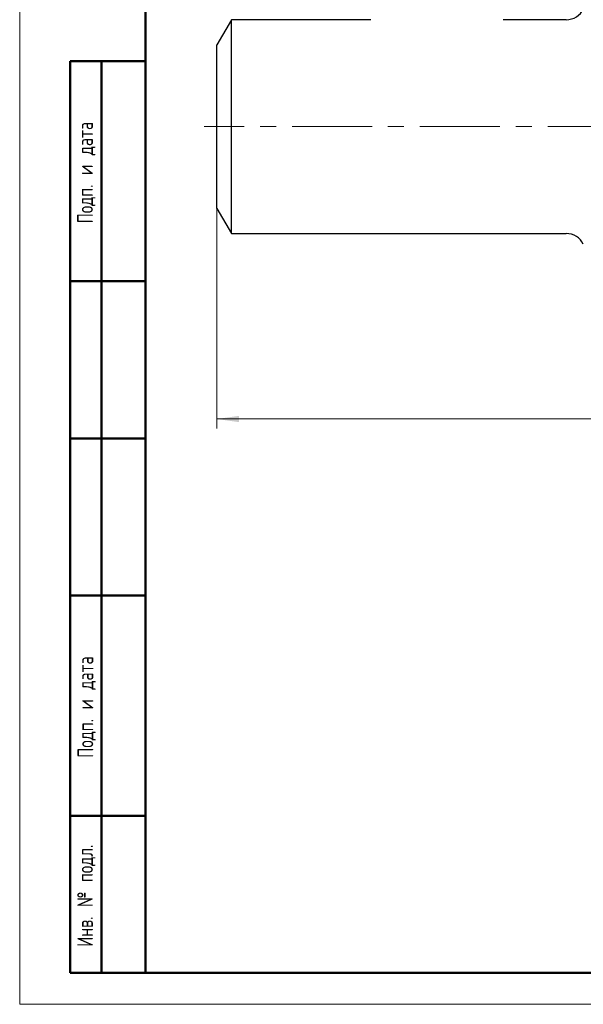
# Model space of a CAD drawing. Header units: millimetres. Extents: x 0 to 420, y 0 to 297.
# Tile 1 of 14: x 0 to 90, y 0 to 157. Entities that reach past the tile are written whole.
import ezdxf

# ---------------------------------------------------------------- set-up
doc = ezdxf.new("R2010")
doc.units = ezdxf.units.MM
doc.linetypes.add('CENTERX2', pattern=[20.32, 12.7, -2.54, 2.54, -2.54])
doc.layers.add('ОСНОВНОЙ', color=7, linetype='Continuous', lineweight=25)
doc.styles.add('SLDTEXTSTYLE0', font='TXT', dxfattribs={"width": 0.7, "bigfont": 'bigfont'})
doc.styles.add('SLDTEXTSTYLE1', font='TXT', dxfattribs={"width": 0.7})
doc.dimstyles.new('SLDDIMSTYLE1', dxfattribs={"dimtxt": 5, "dimasz": 3.5, "dimexe": 0, "dimexo": 0.0625, "dimgap": 1.25, "dimtad": 2, "dimrnd": 1e-09, "dimzin": 12, "dimdsep": 46, "dimtxsty": 'SLDTEXTSTYLE1', "dimsah": 1, "dimcen": 0.09, "dimadec": 0, "dimazin": 3, "dimtol": 1, "dimtp": 3, "dimtm": 3, "dimtfac": 1, "dimtdec": 3, "dimtofl": 0, "dimtmove": 0, "dimatfit": 3, "dimfxl": 1, "dimfrac": 2, "dimtolj": 1, "dimarcsym": 0})

# ---------------------------------------------------------------- blocks, each defined once
blk = doc.blocks.new('_D_2')
at = {"color": 7, "linetype": 'Continuous', "lineweight": 0}
for p, q in [((31.34, 126.59), (31.34, 91.59)), ((261.34, 126.59), (261.34, 91.59)), ((31.34, 93.09), (261.34, 93.09))]:
    blk.add_line(p, q, dxfattribs=at)
at = {"color": 7, "linetype": 'Continuous', "lineweight": 18}
for points in [[(31.34, 93.09), (34.84, 92.59), (34.84, 93.59)], [(261.34, 93.09), (257.84, 93.59), (257.84, 92.59)]]:
    blk.add_solid(points, dxfattribs=at)
at = {"color": 7, "linetype": 'Continuous', "lineweight": 18, "char_height": 5, "attachment_point": 1, "style": 'SLDTEXTSTYLE1'}
for s, insert in [('230', (136.34, 99.53)), ('±3', (147.61, 99.53))]:
    blk.add_mtext(s, dxfattribs=dict(at, insert=insert))

msp = doc.modelspace()

# ---------------------------------------------------------------- linework, layer by layer
at = {"color": 7, "linetype": 'Continuous', "lineweight": 18}
for p, q in [((0, 297), (0, 0)), ((0, 0), (420, 0))]:
    msp.add_line(p, q, dxfattribs=at)
at = {"color": 7, "linetype": 'Continuous', "lineweight": 50}
for p, q in [((20, 292), (20, 5)), ((20, 292), (20, 5)), ((8, 5), (8, 150)), ((8, 150), (20, 150)), ((13, 5), (13, 150)), ((20, 115), (8, 115)), ((20, 90), (8, 90)), ((20, 65), (8, 65)), ((8, 30), (20, 30)), ((8, 5), (20, 5)), ((20, 5), (415, 5))]:
    msp.add_line(p, q, dxfattribs=at)
at = {"color": 7, "linetype": 'Continuous', "lineweight": 25}
for p, q in [((33.652, 156.587), (31.342, 152.587)), ((55.842, 156.587), (33.652, 156.587)), ((33.652, 139.587), (33.652, 156.587)), ((86.891, 156.587), (76.839, 156.587)), ((31.342, 139.587), (31.342, 152.587)), ((31.342, 126.587), (31.342, 139.587)), ((33.652, 122.587), (33.652, 139.587)), ((31.342, 126.587), (33.652, 122.587)), ((33.652, 122.587), (86.891, 122.587))]:
    msp.add_line(p, q, dxfattribs=at)
at = {"color": 7, "linetype": 'CENTERX2', "lineweight": 18}
msp.add_line((198.249, 139.587), (29.342, 139.587), dxfattribs=at)
at = {"color": 7, "linetype": 'Continuous', "lineweight": 25}
for centre, start, end in [((86.891, 159.587), 270, 334.4232), ((86.891, 119.587), 25.5768, 90)]:
    msp.add_arc(centre, 3, start, end, dxfattribs=at)
at = {"layer": 'ОСНОВНОЙ', "linetype": 'Continuous', "lineweight": 18}
for p, q in [((20, 5), (20, 292)), ((19.999, 148.5), (20.001, 148.5)), ((415, 5), (20, 5))]:
    msp.add_line(p, q, dxfattribs=at)

# ---------------------------------------------------------------- texts
at = {"color": 7, "linetype": 'Continuous', "lineweight": 0, "char_height": 2.5, "attachment_point": 2, "rotation": 90, "style": 'SLDTEXTSTYLE0'}
for s, insert in [('Подп. и дата', (9.143, 132.268)), ('Подп. и дата', (9.204, 47.268)), ('Инв. № подл.', (9.143, 17.27))]:
    msp.add_mtext(s, dxfattribs=dict(at, insert=insert))

# ---------------------------------------------------------------- dimensions: what is measured, and where the dimension line sits
at = {"color": 7, "linetype": 'Continuous', "lineweight": 18}
dim = msp.add_linear_dim(base=(261.342, 93.087), p1=(31.342, 126.587), p2=(261.342, 126.587), dimstyle='SLDDIMSTYLE1', dxfattribs=at)
dim.commit()
dim.dimension.update_dxf_attribs({"geometry": '_D_2', "text_midpoint": (144.867, 93.087), "dimtype": 160})

doc.saveas('drawing.dxf')
